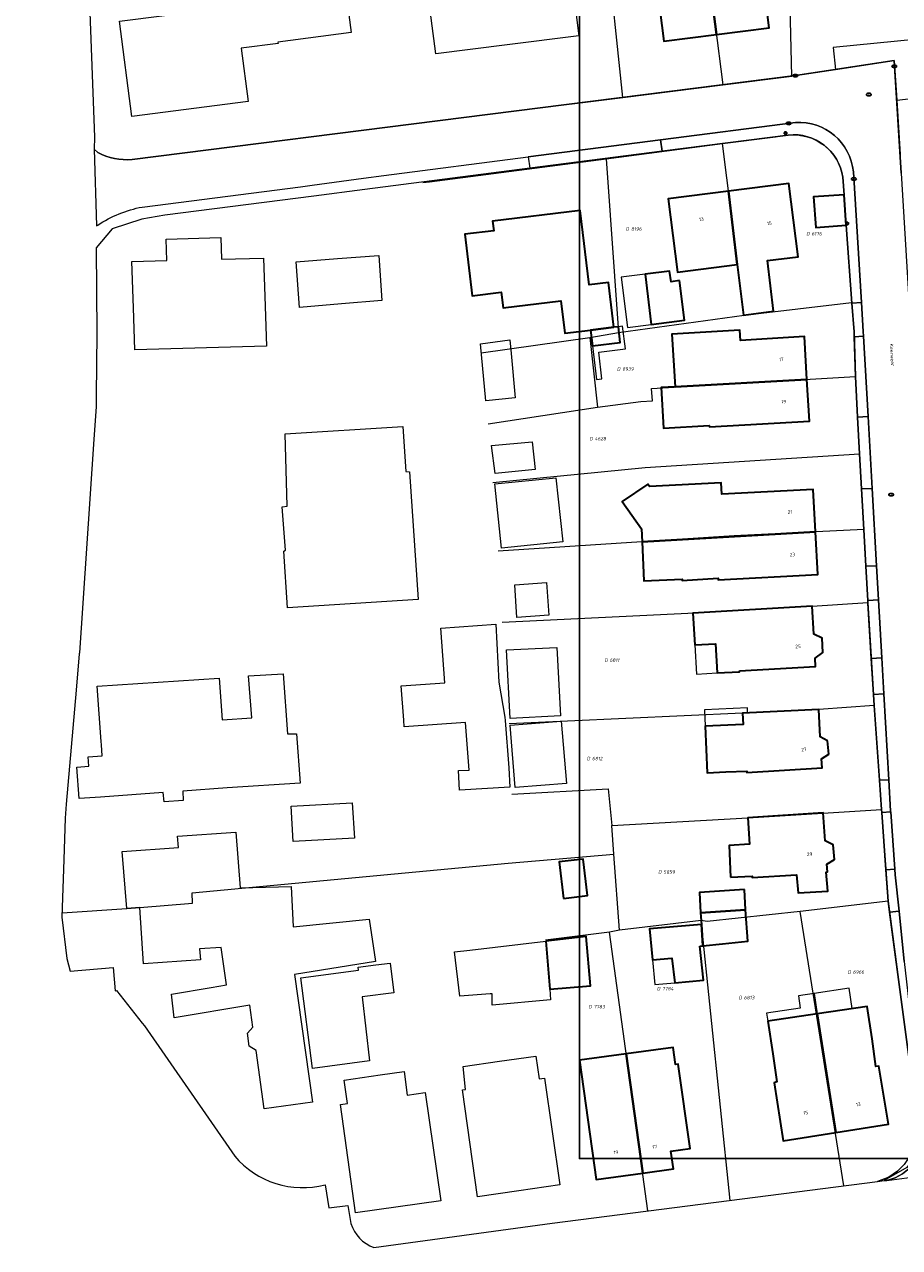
# Model space of a CAD drawing. Header units: metres. Extents: x 183765 to 187731, y 443805 to 446163.
# Tile 3 of 120: x 185992 to 186082, y 444156 to 444282. Entities that reach past the tile are written whole.
import ezdxf
from ezdxf.enums import TextEntityAlignment as Align

# ---------------------------------------------------------------- set-up
doc = ezdxf.new("R2010")
doc.units = ezdxf.units.M
doc.layers.get('0').update_dxf_attribs({"lineweight": 25})
for name, color, linetype, lineweight in [('B-WE-IE-MEUBILAIR-S', 7, 'Continuous', 25), ('B-WE-OG-BEBOUWING-GV', 7, 'Continuous', 35), ('B-WE-OG-BEBOUWING-T18', 10, 'Continuous', 18), ('B-WE-OG-BEBOUWING_LUIFEL-GV', 7, 'Continuous', 18), ('B-WE-OG-TERREIN_ERF-GV', 7, 'Continuous', 18), ('B-WE-OG-TOPOGRAFIE-T18', 10, 'Continuous', 18), ('B-WE-VH-OPENVERHARDING_STRAATBAKSTEEN-GV', 90, 'Continuous', 18), ('B-WE-VH-OPENVERHARDING_TEGEL-GV', 90, 'Continuous', 18)]:
    doc.layers.add(name, color=color, linetype=linetype, lineweight=lineweight)
doc.layers.add('B-WE-KG-GRENS_PERCEEL-G', color=7, linetype='Continuous', lineweight=13, true_color=0xa55252)
doc.layers.add('B-WE-KG-GRENS_PERCEEL-S', color=7, linetype='Continuous', lineweight=25, true_color=0xa55252)
doc.styles.add('NLCS-ISO', font='NLCS-ISO.ttf')
doc.styles.add('NLCS-ISO-M200-T18', font='NLCS-ISO.ttf', dxfattribs={"height": 0.36})

# ---------------------------------------------------------------- blocks, each defined once
blk = doc.blocks.new('SIE-MEUBILAIR_PAAL_LICHTMAST-SO')
for points in [[(-0.62, 0), (-1, 0)], [(-0.71, 0.71), (-0.44, 0.44)], [(0, 1), (0, 0.62)], [(0.44, 0.44), (0.71, 0.71)], [(1, 0), (0.62, 0)], [(-0.71, -0.71), (-0.44, -0.44)], [(0, -0.62), (0, -1)], [(0.44, -0.44), (0.71, -0.71)]]:
    blk.add_lwpolyline(points)
blk.add_circle((0, 0), 0.5)
blk = doc.blocks.new('SIE-MEUBILAIR_PUT_KOLK-SO')
blk.add_ellipse((0, 0), major_axis=(1.25, 0), ratio=0.54)
at = {"style": 'NLCS-ISO'}
blk.add_text('klk', height=0.75, dxfattribs=at).set_placement((0.03, 0), align=Align.MIDDLE_CENTER)
blk = doc.blocks.new('SIE-MEUBILAIR_PUT_RIOOLPUT-SO')
blk.add_ellipse((0, 0), major_axis=(1.25, 0), ratio=0.54)
at = {"style": 'NLCS-ISO'}
blk.add_text('ri', height=0.75, dxfattribs=at).set_placement((-0.04, 0.07), align=Align.MIDDLE_CENTER)
blk = doc.blocks.new('SKG-PERCEELNUMMER-SO')
at = {"style": 'NLCS-ISO', "oblique": 10, "flags": 1}
for tag, p in [('GEMEENTECODE', (0, 2.55)), ('PERCEELGROOTTE', (0, -2.45))]:
    blk.add_attdef(tag, text='', height=1.8, dxfattribs=at).set_placement(p, align=Align.MIDDLE_CENTER)
at = {"style": 'NLCS-ISO', "oblique": 10}
blk.add_attdef('SECTIE', text='', height=1.8, dxfattribs=at).set_placement((-0.5, 0), align=Align.MIDDLE_RIGHT)
blk.add_attdef('PERCEELNUMMER', text='', height=1.8, dxfattribs=at).set_placement((0.5, 0), align=Align.MIDDLE_LEFT)

msp = doc.modelspace()

# ---------------------------------------------------------------- linework, layer by layer
msp.add_lwpolyline([(186049.481, 444796.829), (186901.387, 444796.829), (186901.387, 444165.242), (186049.481, 444165.242)], close=True)
at = {"layer": 'B-WE-KG-GRENS_PERCEEL-G', "flags": 128}
for points in [[(186061.792, 444307.711), (186063.108, 444295.897), (186064.117, 444288.104), (186062.653, 444287.893), (186064.221, 444275.528)], [(186053.925, 444274.227), (186050.587, 444306.286)], [(186071.297, 444276.422), (186071.043, 444286.426)], [(186120.951, 444284.556), (186090.837, 444280.854), (186075.547, 444279.362), (186075.77, 444277.093)], [(186082.073, 444273.949), (186105.604, 444276.683), (186111.796, 444277.384), (186122.404, 444278.936)], [(186075.77, 444277.093), (186081.824, 444278.014), (186082.073, 444273.949)], [(186064.221, 444275.528), (186071.297, 444276.422)], [(186071.297, 444276.422), (186071.659, 444276.468), (186075.77, 444277.093)], [(186053.925, 444274.227), (186064.221, 444275.528)], [(186042.947, 444272.84), (186053.925, 444274.227)], [(186082.073, 444273.949), (186082.415, 444268.368)], [(186064.179, 444269.487), (186069.611, 444270.195), (186070.725, 444270.34), (186071.305, 444270.396), (186071.868, 444270.379), (186072.195, 444270.339), (186072.445, 444270.299), (186073.021, 444270.152), (186073.352, 444270.035), (186073.775, 444269.845), (186074.001, 444269.723), (186074.225, 444269.586), (186074.63, 444269.318), (186075.226, 444268.756), (186075.452, 444268.491), (186075.725, 444268.137), (186075.942, 444267.762), (186076.173, 444267.324), (186076.312, 444266.94), (186076.441, 444266.504), (186076.535, 444266.035), (186077.427, 444253.167)], [(186052.22, 444267.931), (186064.179, 444269.487)], [(186066.388, 444251.885), (186064.179, 444269.487)], [(186033.402, 444265.48), (186034.088, 444265.567), (186052.22, 444267.931)], [(186052.22, 444267.931), (186053.508, 444250.081)], [(186066.388, 444251.885), (186077.427, 444253.167)], [(186077.427, 444253.167), (186077.687, 444250.161)], [(186053.508, 444250.081), (186066.388, 444251.885)], [(186050.538, 444249.586), (186053.508, 444250.081)], [(186077.687, 444250.161), (186077.852, 444245.572)], [(186039.403, 444248.007), (186050.538, 444249.586)], [(186050.538, 444249.586), (186051.347, 444242.437)], [(186051.347, 444242.437), (186055.796, 444242.996), (186056.987, 444243.059), (186056.882, 444244.349), (186077.852, 444245.572)], [(186077.852, 444245.572), (186078.129, 444239.853), (186078.237, 444237.631)], [(186040.122, 444240.703), (186051.347, 444242.437)], [(186040.598, 444234.676), (186056.226, 444236.241), (186078.237, 444237.631)], [(186078.237, 444237.631), (186078.691, 444229.851)], [(186078.691, 444229.851), (186065.365, 444229.199), (186041.133, 444227.637)], [(186078.691, 444229.851), (186079.113, 444222.355)], [(186041.527, 444220.352), (186063.453, 444221.4), (186073.401, 444221.973), (186079.113, 444222.355)], [(186079.113, 444222.355), (186079.757, 444211.768)], [(186079.757, 444211.768), (186074.062, 444211.381), (186066.232, 444210.992), (186042.256, 444209.898)], [(186079.757, 444211.768), (186080.511, 444201.101)], [(186042.521, 444202.673), (186052.446, 444203.226), (186052.819, 444199.442)], [(186052.819, 444199.442), (186066.789, 444200.259), (186080.511, 444201.101)], [(186080.511, 444201.101), (186081.181, 444191.679)], [(186053.029, 444196.498), (186052.819, 444199.442)], [(185996.345, 444190.5), (186002.974, 444190.921), (186004.32, 444191.036), (186009.729, 444191.487), (186009.685, 444192.535), (186042.147, 444195.604), (186053.029, 444196.498)], [(186053.586, 444188.698), (186053.029, 444196.498)], [(186081.181, 444191.679), (186072.154, 444190.626)], [(186081.181, 444191.679), (186083.954, 444170.677), (186084.334, 444168.036), (186084.014, 444165.589), (186083.119, 444164.335), (186080.79, 444162.982)], [(186061.997, 444189.701), (186053.586, 444188.698)], [(186072.154, 444190.626), (186062.589, 444189.606), (186061.997, 444189.701)], [(186064.952, 444160.955), (186061.997, 444189.701)], [(186076.638, 444162.451), (186072.154, 444190.626)], [(186052.562, 444188.515), (186046, 444187.671)], [(186053.586, 444188.698), (186052.562, 444188.515)], [(186056.516, 444159.875), (186052.562, 444188.515)]]:
    msp.add_lwpolyline(points, dxfattribs=at)
at = {"layer": 'B-WE-OG-BEBOUWING-GV', "flags": 128}
for points in [[(186063.286, 444294.496), (186064.117, 444288.104), (186062.653, 444287.893), (186063.557, 444280.685), (186068.974, 444281.376), (186067.059, 444296.4), (186063.108, 444295.897)], [(186062.653, 444287.893), (186064.117, 444288.104), (186063.286, 444294.496), (186057.829, 444293.8), (186058.603, 444287.728), (186057.176, 444287.546), (186058.139, 444279.994), (186063.557, 444280.685)], [(186064.793, 444264.592), (186065.691, 444257.079), (186066.33, 444251.878), (186069.431, 444252.271), (186068.792, 444257.472), (186071.945, 444257.871), (186070.995, 444265.377)], [(186064.793, 444264.592), (186058.59, 444263.806), (186059.54, 444256.301), (186065.691, 444257.079)], [(186076.666, 444264.235), (186073.523, 444264.007), (186073.75, 444260.87), (186076.893, 444261.098)], [(186053.015, 444250.628), (186052.456, 444255.242), (186050.474, 444255.002), (186049.549, 444262.626), (186040.556, 444261.536), (186040.676, 444260.543), (186037.698, 444260.182), (186038.464, 444253.859), (186041.443, 444254.22), (186041.637, 444252.615), (186047.561, 444253.333), (186047.964, 444250.016), (186050.628, 444250.339)], [(186059.758, 444255.424), (186058.887, 444255.296), (186058.74, 444256.377), (186056.219, 444256.083), (186056.857, 444250.921), (186060.268, 444251.343)], [(186053.484, 444250.685), (186053.015, 444250.628), (186050.628, 444250.339), (186050.825, 444248.706), (186053.682, 444249.052)], [(186059.304, 444244.514), (186072.848, 444245.279), (186072.591, 444249.666), (186066.014, 444249.28), (186065.952, 444250.327), (186058.984, 444249.914)], [(186072.848, 444245.279), (186059.304, 444244.514), (186057.867, 444244.429), (186058.114, 444240.262), (186062.816, 444240.536), (186062.847, 444240.386), (186073.1, 444240.983)], [(186055.853, 444229.933), (186055.916, 444228.597), (186073.729, 444229.613), (186073.484, 444233.973), (186064.096, 444233.489), (186064.036, 444234.667), (186056.695, 444234.289), (186056.513, 444234.53), (186053.882, 444232.732)], [(186073.729, 444229.613), (186055.916, 444228.597), (186056.108, 444224.591), (186060.045, 444224.771), (186060.047, 444224.611), (186063.744, 444224.848), (186063.736, 444224.688), (186073.974, 444225.239)], [(186065.927, 444215.353), (186073.736, 444215.797), (186073.687, 444216.637), (186074.47, 444217.225), (186074.408, 444218.69), (186073.543, 444219.125), (186073.401, 444221.973), (186061.133, 444221.266), (186061.319, 444218.006), (186063.465, 444218.128), (186063.636, 444215.123), (186065.932, 444215.253)], [(186074.973, 444208.162), (186074.204, 444208.553), (186074.062, 444211.381), (186066.232, 444210.992), (186066.312, 444209.837), (186062.394, 444209.658), (186062.613, 444204.866), (186064.505, 444204.953), (186066.689, 444205.053), (186066.691, 444204.888), (186074.41, 444205.381), (186074.334, 444206.305), (186075.094, 444206.798)], [(186065.015, 444194.146), (186067.222, 444194.25), (186067.224, 444194.105), (186071.795, 444194.407), (186071.956, 444192.534), (186075.009, 444192.719), (186074.837, 444194.661), (186074.966, 444194.693), (186074.907, 444195.477), (186075.672, 444195.956), (186075.555, 444197.464), (186074.725, 444197.89), (186074.513, 444200.742), (186066.789, 444200.259), (186066.96, 444197.552), (186064.861, 444197.398)], [(186047.832, 444191.965), (186050.304, 444192.259), (186049.859, 444196.015), (186047.387, 444195.722)], [(186066.448, 444192.901), (186061.807, 444192.578), (186061.93, 444190.485), (186066.556, 444190.803)], [(186066.556, 444190.803), (186061.93, 444190.485), (186062.014, 444189.274), (186062.164, 444187.092), (186064.161, 444187.301), (186066.778, 444187.575)], [(186061.856, 444187.06), (186062.164, 444187.092), (186062.014, 444189.274), (186056.679, 444188.86), (186057.001, 444185.659), (186058.974, 444185.827), (186059.267, 444183.315), (186062.219, 444183.589)], [(186046.013, 444187.575), (186046.441, 444182.649), (186050.627, 444183.007), (186050.169, 444188.061)], [(186079.541, 444177.551), (186079.045, 444180.878), (186073.918, 444180.114), (186075.819, 444167.918), (186081.216, 444168.776), (186080.243, 444174.745), (186079.939, 444174.701)], [(186073.918, 444180.114), (186068.817, 444179.354), (186069.335, 444176), (186069.747, 444173.12), (186069.469, 444173.022), (186070.421, 444167.059), (186075.819, 444167.918)], [(186054.289, 444176.004), (186049.484, 444175.344), (186051.188, 444163.085), (186055.979, 444163.762)], [(186054.289, 444176.004), (186055.979, 444163.762), (186059.155, 444164.21), (186058.884, 444166.027), (186060.866, 444166.3), (186059.638, 444174.94), (186059.333, 444174.907), (186059.093, 444176.664)]]:
    msp.add_lwpolyline(points, close=True, dxfattribs=at)
at = {"layer": 'B-WE-OG-BEBOUWING_LUIFEL-GV', "flags": 128}
for points in [[(186056.857, 444250.921), (186056.219, 444256.083), (186053.768, 444255.78), (186054.406, 444250.618)], [(186053.484, 444250.685), (186053.682, 444249.052), (186050.825, 444248.706), (186051.242, 444245.264), (186051.796, 444245.331), (186051.465, 444248.065), (186054.199, 444248.396), (186053.915, 444250.737)], [(186061.319, 444218.006), (186061.49, 444215.001), (186063.636, 444215.123), (186063.465, 444218.128)], [(186062.317, 444211.339), (186062.394, 444209.658), (186066.312, 444209.837), (186066.232, 444210.992), (186066.756, 444211.018), (186066.732, 444211.541)], [(186057.001, 444185.659), (186057.215, 444183.14), (186059.267, 444183.315), (186058.974, 444185.827)], [(186073.605, 444182.216), (186071.978, 444181.973), (186072.169, 444180.686), (186068.696, 444180.169), (186068.817, 444179.354), (186073.918, 444180.114)], [(186073.605, 444182.216), (186073.918, 444180.114), (186077.505, 444180.648), (186077.192, 444182.75)]]:
    msp.add_lwpolyline(points, close=True, dxfattribs=at)
at = {"layer": 'B-WE-OG-TERREIN_ERF-GV', "flags": 128}
for points in [[(185992.472, 444342.143), (185997.003, 444342.723), (185998.787, 444327.846), (185995.669, 444327.449), (185996.829, 444318.626), (185995.719, 444318.593), (185996.094, 444316.836), (185996.936, 444311.331), (185997.172, 444309.171), (185997.559, 444305.635), (185998.103, 444299.7), (185998.202, 444298.376), (185998.742, 444291.156), (185999.201, 444282.96), (185999.65, 444270.16), (185999.623, 444268.91), (186000, 444268.577)], [(186003.523, 444267.857), (186071.659, 444276.468), (186081.824, 444278.014), (186082.533, 444266.449), (186083.538, 444250.047), (186083.693, 444246.273), (186084.572, 444234.559), (186086.961, 444195.534), (186088.268, 444182.155), (186089.691, 444169.563)], [(186070.934, 444270.371), (186057.968, 444268.703), (186044.38, 444266.955), (186027.453, 444264.778), (186022.186, 444264.1), (186006.877, 444262.131), (186004.516, 444261.737), (186001.493, 444260.734), (185999.826, 444258.786), (185999.918, 444249.972), (185999.85, 444243.624), (185999.838, 444242.502), (185999.573, 444238.622), (185998.111, 444217.202), (185998.101, 444217.083), (185997.779, 444213.346), (185996.772, 444201.666), (185996.647, 444200.222), (185996.514, 444195.975), (185996.328, 444190.038), (185996.84, 444185.814), (185997.158, 444184.511), (186001.574, 444184.858), (186001.789, 444182.487), (186001.933, 444182.507), (186004.576, 444179.169), (186004.793, 444178.896), (186014.068, 444165.515)], [(186076.666, 444264.235), (186076.535, 444266.035)], [(186084.204, 444169.009), (186081.331, 444190.555), (186081.181, 444191.679), (186080.953, 444194.889), (186080.534, 444200.784), (186080.511, 444201.101), (186080.299, 444204.1), (186079.757, 444211.768), (186079.687, 444212.921), (186079.462, 444216.624), (186079.118, 444222.278), (186079.102, 444222.557), (186078.903, 444226.08), (186078.691, 444229.851), (186078.448, 444234.02), (186078.237, 444237.631), (186078.055, 444241.389), (186077.852, 444245.572), (186077.705, 444249.657), (186077.687, 444250.161), (186077.472, 444253.118), (186076.893, 444261.098), (186073.75, 444260.87), (186073.523, 444264.007), (186076.666, 444264.235)], [(186028.358, 444156.114), (186046.665, 444158.614), (186080.103, 444162.894), (186081.268, 444163.353), (186082.165, 444163.961), (186082.842, 444164.639)], [(186023.357, 444162.55), (186023.739, 444160.191), (186025.678, 444160.418), (186026.004, 444158.583)]]:
    msp.add_lwpolyline(points, dxfattribs=at)
for points in [[(186039.952, 444296.199), (186045.367, 444296.884), (186045.838, 444293.164), (186047.793, 444293.411), (186049.409, 444280.562), (186042.066, 444279.633), (186034.722, 444278.703), (186033.889, 444285.279), (186035.801, 444285.522), (186034.537, 444295.513)], [(186063.557, 444280.685), (186058.139, 444279.994), (186057.176, 444287.546), (186058.603, 444287.728), (186057.829, 444293.8), (186063.286, 444294.496), (186063.108, 444295.897), (186067.059, 444296.4), (186068.974, 444281.376)], [(186022.884, 444285.745), (186023.011, 444284.756), (186025.485, 444285.074), (186026.022, 444280.888), (186018.51, 444279.923), (186018.529, 444279.78), (186014.739, 444279.294), (186015.442, 444273.815), (186003.492, 444272.281), (186002.237, 444282.062), (186020.73, 444284.436), (186020.6, 444285.452)], [(186064.793, 444264.592), (186070.995, 444265.377), (186071.945, 444257.871), (186068.792, 444257.472), (186069.431, 444252.271), (186066.33, 444251.878), (186065.691, 444257.079), (186059.54, 444256.301), (186058.59, 444263.806)], [(186053.015, 444250.628), (186053.484, 444250.685), (186053.682, 444249.052), (186050.825, 444248.706), (186050.628, 444250.339), (186047.964, 444250.016), (186047.561, 444253.333), (186041.637, 444252.615), (186041.443, 444254.22), (186038.464, 444253.859), (186037.698, 444260.182), (186040.676, 444260.543), (186040.556, 444261.536), (186049.549, 444262.626), (186050.474, 444255.002), (186052.456, 444255.242)], [(186017.171, 444253.796), (186017.347, 444248.672), (186003.812, 444248.323), (186003.666, 444252.615), (186003.504, 444257.39), (186007.083, 444257.482), (186007.026, 444259.691), (186012.644, 444259.836), (186012.701, 444257.626), (186017.036, 444257.738)], [(186024.619, 444257.674), (186028.87, 444257.998), (186029.199, 444253.377), (186025.043, 444253.019), (186020.736, 444252.647), (186020.367, 444257.349)], [(186056.857, 444250.921), (186056.219, 444256.083), (186058.74, 444256.377), (186058.887, 444255.296), (186059.758, 444255.424), (186060.268, 444251.343)], [(186072.848, 444245.279), (186073.1, 444240.983), (186062.847, 444240.386), (186062.816, 444240.536), (186058.114, 444240.262), (186057.867, 444244.429), (186059.304, 444244.514), (186058.984, 444249.914), (186065.952, 444250.327), (186066.014, 444249.28), (186072.591, 444249.666)], [(186039.312, 444248.937), (186042.317, 444249.337), (186042.452, 444247.948), (186042.895, 444243.374), (186039.883, 444243.084)], [(186018.939, 444232.182), (186019.449, 444232.248), (186019.244, 444239.695), (186031.349, 444240.443), (186031.647, 444235.801), (186032.032, 444235.776), (186032.926, 444222.672), (186019.502, 444221.814), (186019.101, 444227.649), (186019.295, 444227.721)], [(186044.929, 444236.007), (186040.829, 444235.601), (186040.461, 444238.471), (186044.621, 444238.854)], [(186047.788, 444228.601), (186041.471, 444227.949), (186040.801, 444234.546), (186047.068, 444235.167)], [(186073.729, 444229.613), (186073.974, 444225.239), (186063.736, 444224.688), (186063.744, 444224.848), (186060.047, 444224.611), (186060.045, 444224.771), (186056.108, 444224.591), (186055.916, 444228.597), (186055.853, 444229.933), (186053.882, 444232.732), (186056.513, 444234.53), (186056.695, 444234.289), (186064.036, 444234.667), (186064.096, 444233.489), (186073.484, 444233.973)], [(186046.106, 444224.406), (186046.332, 444221.044), (186043.063, 444220.825), (186042.838, 444224.187)], [(186061.319, 444218.006), (186061.133, 444221.266), (186073.401, 444221.973), (186073.543, 444219.125), (186074.408, 444218.69), (186074.47, 444217.225), (186073.687, 444216.637), (186073.736, 444215.797), (186065.927, 444215.353), (186065.932, 444215.253), (186063.636, 444215.123), (186063.465, 444218.128)], [(186041.84, 444210.247), (186042.218, 444205.374), (186042.327, 444203.383), (186037.168, 444203.101), (186037.059, 444205.092), (186038.17, 444205.153), (186037.775, 444210.033), (186031.485, 444209.602), (186031.432, 444210.269), (186031.153, 444213.803), (186035.644, 444214.119), (186035.26, 444219.734), (186040.885, 444220.138), (186041.217, 444214.187), (186041.813, 444210.599)], [(186042.005, 444217.487), (186047.16, 444217.751), (186047.519, 444210.726), (186042.365, 444210.462)], [(186000.37, 444207.726), (186000.344, 444208.095), (185999.95, 444213.751), (186012.48, 444214.604), (186012.772, 444210.301), (186015.824, 444210.502), (186015.488, 444214.821), (186019.06, 444215.038), (186019.508, 444208.863), (186020.425, 444208.877), (186020.779, 444203.793), (186013.278, 444203.32), (186008.744, 444202.99), (186008.786, 444202.014), (186006.815, 444201.895), (186006.732, 444202.835), (186000.277, 444202.385), (185998.083, 444202.232), (185997.858, 444205.461), (185999.079, 444205.546), (185999.011, 444206.52), (186000.447, 444206.62)], [(186062.394, 444209.658), (186066.312, 444209.837), (186066.232, 444210.992), (186074.062, 444211.381), (186074.204, 444208.553), (186074.973, 444208.162), (186075.094, 444206.798), (186074.334, 444206.305), (186074.41, 444205.381), (186066.691, 444204.888), (186066.689, 444205.053), (186064.505, 444204.953), (186062.613, 444204.866)], [(186047.621, 444210.184), (186048.143, 444203.777), (186042.872, 444203.348), (186042.35, 444209.754)], [(186026.361, 444198.149), (186020.091, 444197.798), (186019.884, 444201.45), (186026.13, 444201.791)], [(186066.789, 444200.259), (186074.513, 444200.742), (186074.725, 444197.89), (186075.555, 444197.464), (186075.672, 444195.956), (186074.907, 444195.477), (186074.966, 444194.693), (186074.837, 444194.661), (186075.009, 444192.719), (186071.956, 444192.534), (186071.795, 444194.407), (186067.224, 444194.105), (186067.222, 444194.25), (186065.015, 444194.146), (186064.861, 444197.398), (186066.96, 444197.552)], [(186020.209, 444184.172), (186022.075, 444171.047), (186017.088, 444170.361), (186016.259, 444176.344), (186015.568, 444176.809), (186015.383, 444178.146), (186015.938, 444178.752), (186015.621, 444181.022), (186007.84, 444179.705), (186007.585, 444182.147), (186011.658, 444182.836), (186013.241, 444183.104), (186012.695, 444186.925), (186010.469, 444186.802), (186010.55, 444185.666), (186004.7, 444185.251), (186004.32, 444191.036), (186002.974, 444190.921), (186002.509, 444196.771), (186008.284, 444197.187), (186008.178, 444198.353), (186014.183, 444198.766), (186014.628, 444193.041), (186019.881, 444193.202), (186020.064, 444189.038), (186027.897, 444189.832), (186028.524, 444185.506)], [(186047.387, 444195.722), (186049.859, 444196.015), (186050.304, 444192.259), (186047.832, 444191.965)], [(186061.93, 444190.485), (186061.807, 444192.578), (186066.448, 444192.901), (186066.556, 444190.803), (186066.778, 444187.575), (186064.161, 444187.301), (186062.164, 444187.092), (186061.856, 444187.06), (186062.219, 444183.589), (186059.267, 444183.315), (186058.974, 444185.827), (186057.001, 444185.659), (186056.679, 444188.86), (186062.014, 444189.274)], [(186046.013, 444187.575), (186050.169, 444188.061), (186050.627, 444183.007), (186046.441, 444182.649), (186046.509, 444181.54), (186040.53, 444181.017), (186040.527, 444182.182), (186040.328, 444182.166), (186037.19, 444181.914), (186036.638, 444186.477), (186038.225, 444186.663)], [(186026.793, 444184.604), (186026.754, 444184.896), (186028.577, 444185.138), (186030.047, 444185.327), (186030.402, 444182.267), (186027.157, 444181.86), (186027.911, 444175.299), (186022.061, 444174.492), (186020.85, 444183.818)], [(186073.918, 444180.114), (186079.045, 444180.878), (186079.541, 444177.551), (186079.939, 444174.701), (186080.243, 444174.745), (186081.216, 444168.776), (186075.819, 444167.918), (186070.421, 444167.059), (186069.469, 444173.022), (186069.747, 444173.12), (186069.335, 444176), (186068.817, 444179.354)], [(186055.979, 444163.762), (186051.188, 444163.085), (186049.484, 444175.344), (186054.289, 444176.004), (186059.093, 444176.664), (186059.333, 444174.907), (186059.638, 444174.94), (186060.866, 444166.3), (186058.884, 444166.027), (186059.155, 444164.21)], [(186041.273, 444175.239), (186045.019, 444175.759), (186045.341, 444173.447), (186045.905, 444173.514), (186047.475, 444162.553), (186043.25, 444161.943), (186039.024, 444161.332), (186037.454, 444172.318), (186037.789, 444172.332), (186037.527, 444174.718)], [(186029.027, 444173.836), (186031.488, 444174.195), (186031.801, 444171.773), (186033.618, 444172.024), (186035.25, 444160.894), (186030.872, 444160.289), (186026.494, 444159.684), (186024.932, 444170.815), (186025.661, 444170.899), (186025.319, 444173.295)]]:
    msp.add_lwpolyline(points, close=True, dxfattribs=at)
at = {"layer": 'B-WE-OG-TERREIN_ERF-GV'}
for points in [[(186076.535, 444266.035, 0.4022553), (186070.934, 444270.371)], [(186000, 444268.577, 0.1450311), (186003.523, 444267.857)], [(186014.068, 444165.515, 0.287724), (186023.357, 444162.55)], [(186026.004, 444158.583, 0.2326137), (186028.358, 444156.114)]]:
    msp.add_lwpolyline(points, format="xyb", dxfattribs=at)
at = {"layer": 'B-WE-VH-OPENVERHARDING_STRAATBAKSTEEN-GV', "flags": 128}
for points in [[(186082.533, 444266.449), (186081.824, 444278.014), (186071.659, 444276.468), (186003.523, 444267.857)], [(186004.568, 444262.977), (186020.836, 444265.048), (186022.033, 444265.213), (186027.293, 444265.938), (186029.399, 444266.228), (186044.228, 444268.133), (186057.817, 444269.878), (186071.668, 444271.658)], [(186000, 444268.577), (185999.623, 444268.91), (185999.878, 444261.034), (186000, 444261.117)], [(186077.617, 444266.593), (186078.444, 444253.178), (186078.628, 444250.189), (186078.655, 444249.712), (186079.128, 444241.451), (186079.549, 444234.083), (186080.003, 444226.143), (186080.205, 444222.621), (186080.544, 444216.686), (186080.756, 444212.982), (186081.261, 444204.155), (186081.445, 444200.941), (186081.452, 444200.851), (186081.883, 444194.957), (186081.924, 444194.392), (186082.312, 444190.657), (186082.851, 444185.478), (186084.813, 444168.167)], [(186081.051, 444163.015), (186084.128, 444163.409)]]:
    msp.add_lwpolyline(points, dxfattribs=at)
at = {"layer": 'B-WE-VH-OPENVERHARDING_STRAATBAKSTEEN-GV'}
for points in [[(186071.668, 444271.658, -0.4057396), (186077.617, 444266.593)], [(186003.523, 444267.857, -0.1450311), (186000, 444268.577)], [(186000, 444261.117, -0.1000555), (186004.568, 444262.977)], [(186084.813, 444168.167, -0.3785515), (186081.051, 444163.015)]]:
    msp.add_lwpolyline(points, format="xyb", dxfattribs=at)
at = {"layer": 'B-WE-VH-OPENVERHARDING_TEGEL-GV', "flags": 128}
for points in [[(186071.668, 444271.658), (186057.817, 444269.878), (186057.968, 444268.703), (186070.934, 444270.371)], [(186076.535, 444266.035), (186076.666, 444264.235), (186076.893, 444261.098), (186077.472, 444253.118), (186078.444, 444253.178), (186077.617, 444266.593)], [(186082.851, 444185.478), (186082.312, 444190.657), (186081.331, 444190.555), (186084.204, 444169.009), (186084.192, 444168.402), (186084.152, 444167.724), (186084.05, 444167.08), (186083.816, 444166.197), (186083.39, 444165.447), (186082.842, 444164.639), (186082.165, 444163.961), (186081.268, 444163.353), (186080.103, 444162.894), (186080.789, 444162.982), (186081.051, 444163.015)]]:
    msp.add_lwpolyline(points, dxfattribs=at)
at = {"layer": 'B-WE-VH-OPENVERHARDING_TEGEL-GV'}
for points in [[(186077.617, 444266.593, 0.4057396), (186071.668, 444271.658)], [(186070.934, 444270.371, -0.4022553), (186076.535, 444266.035)], [(186081.051, 444163.015, 0.3785515), (186084.813, 444168.167)]]:
    msp.add_lwpolyline(points, format="xyb", dxfattribs=at)
at = {"layer": 'B-WE-VH-OPENVERHARDING_TEGEL-GV', "flags": 128}
for points in [[(186057.968, 444268.703), (186057.817, 444269.878), (186044.228, 444268.133), (186044.38, 444266.955)], [(186078.444, 444253.178), (186077.472, 444253.118), (186077.687, 444250.161), (186077.705, 444249.657), (186078.655, 444249.712), (186078.628, 444250.189)], [(186078.655, 444249.712), (186077.705, 444249.657), (186077.852, 444245.572), (186078.055, 444241.389), (186079.128, 444241.451)], [(186079.128, 444241.451), (186078.055, 444241.389), (186078.237, 444237.631), (186078.448, 444234.02), (186079.549, 444234.083)], [(186079.549, 444234.083), (186078.448, 444234.02), (186078.691, 444229.851), (186078.903, 444226.08), (186080.003, 444226.143)], [(186080.003, 444226.143), (186078.903, 444226.08), (186079.102, 444222.557), (186080.205, 444222.621)], [(186080.205, 444222.621), (186079.102, 444222.557), (186079.118, 444222.278), (186079.462, 444216.624), (186080.544, 444216.686)], [(186080.544, 444216.686), (186079.462, 444216.624), (186079.687, 444212.921), (186080.756, 444212.982)], [(186080.756, 444212.982), (186079.687, 444212.921), (186079.757, 444211.768), (186080.299, 444204.1), (186081.261, 444204.155)], [(186081.261, 444204.155), (186080.299, 444204.1), (186080.511, 444201.101), (186080.534, 444200.784), (186081.452, 444200.851), (186081.445, 444200.941)], [(186081.452, 444200.851), (186080.534, 444200.784), (186080.953, 444194.889), (186081.883, 444194.957)], [(186081.924, 444194.392), (186081.883, 444194.957), (186080.953, 444194.889), (186081.181, 444191.679), (186081.331, 444190.555), (186082.312, 444190.657)]]:
    msp.add_lwpolyline(points, close=True, dxfattribs=at)

# ---------------------------------------------------------------- block references
at = {"layer": 'B-WE-IE-MEUBILAIR-S', "xscale": 0.2, "yscale": 0.2, "zscale": 0.2}
for name, p in [('SIE-MEUBILAIR_PUT_KOLK-SO', (186071.659, 444276.468)), ('SIE-MEUBILAIR_PUT_KOLK-SO', (186081.823, 444277.424)), ('SIE-MEUBILAIR_PUT_RIOOLPUT-SO', (186079.206, 444274.53)), ('SIE-MEUBILAIR_PUT_KOLK-SO', (186070.978, 444271.569)), ('SIE-MEUBILAIR_PAAL_LICHTMAST-SO', (186070.655, 444270.56)), ('SIE-MEUBILAIR_PUT_KOLK-SO', (186077.675, 444265.863)), ('SIE-MEUBILAIR_PAAL_LICHTMAST-SO', (186076.984, 444261.274)), ('SIE-MEUBILAIR_PUT_RIOOLPUT-SO', (186081.504, 444233.436))]:
    msp.add_blockref(name, p, dxfattribs=at)
at = {"layer": 'B-WE-KG-GRENS_PERCEEL-S', "xscale": 0.2, "yscale": 0.2, "zscale": 0.2}
for p, values in [((186054.685, 444260.724), {'PERCEELNUMMER': '8196', 'SECTIE': 'D'}), ((186073.231, 444260.242), {'PERCEELNUMMER': '6176', 'SECTIE': 'D'}), ((186053.782, 444246.346), {'PERCEELNUMMER': '8939', 'SECTIE': 'D'}), ((186050.953, 444239.189), {'PERCEELNUMMER': '4628', 'SECTIE': 'D'}), ((186052.492, 444216.44), {'PERCEELNUMMER': '6811', 'SECTIE': 'D'}), ((186050.686, 444206.332), {'PERCEELNUMMER': '6812', 'SECTIE': 'D'}), ((186058.01, 444194.681), {'PERCEELNUMMER': '5859', 'SECTIE': 'D'}), ((186077.477, 444184.413), {'PERCEELNUMMER': '6966', 'SECTIE': 'D'}), ((186057.889, 444182.708), {'PERCEELNUMMER': '7784', 'SECTIE': 'D'}), ((186050.848, 444180.847), {'PERCEELNUMMER': '7783', 'SECTIE': 'D'}), ((186066.281, 444181.786), {'PERCEELNUMMER': '6813', 'SECTIE': 'D'})]:
    msp.add_blockref('SKG-PERCEELNUMMER-SO', p, dxfattribs=at).add_auto_attribs(values)

# ---------------------------------------------------------------- texts
at = {"layer": 'B-WE-OG-BEBOUWING-T18', "style": 'NLCS-ISO-M200-T18'}
for s, rotation, p in [('13', 7.2, (186062.005, 444261.719)), ('15', 7.2, (186068.99, 444261.31)), ('17', 3.4, (186070.224, 444247.326)), ('19', 3.4, (186070.478, 444242.985)), ('21', 3.2, (186071.11, 444231.653)), ('23', 3.2, (186071.355, 444227.286)), ('25', 2.4, (186071.941, 444217.852)), ('27', 5, (186072.543, 444207.259)), ('29', 4.4, (186073.121, 444196.517)), ('13', 9.1, (186078.125, 444170.816)), ('15', 9.1, (186072.727, 444169.957)), ('19', 8, (186053.234, 444165.899)), ('17', 8, (186057.218, 444166.461))]:
    msp.add_text(s, height=0.36, rotation=rotation, dxfattribs=at).set_placement(p, align=Align.MIDDLE)
at = {"layer": 'B-WE-OG-TOPOGRAFIE-T18', "style": 'NLCS-ISO-M200-T18'}
msp.add_text('Keerweer', height=0.36, rotation=273.4, dxfattribs=at).set_placement((186081.61, 444247.777), align=Align.MIDDLE)

doc.saveas('drawing.dxf')
